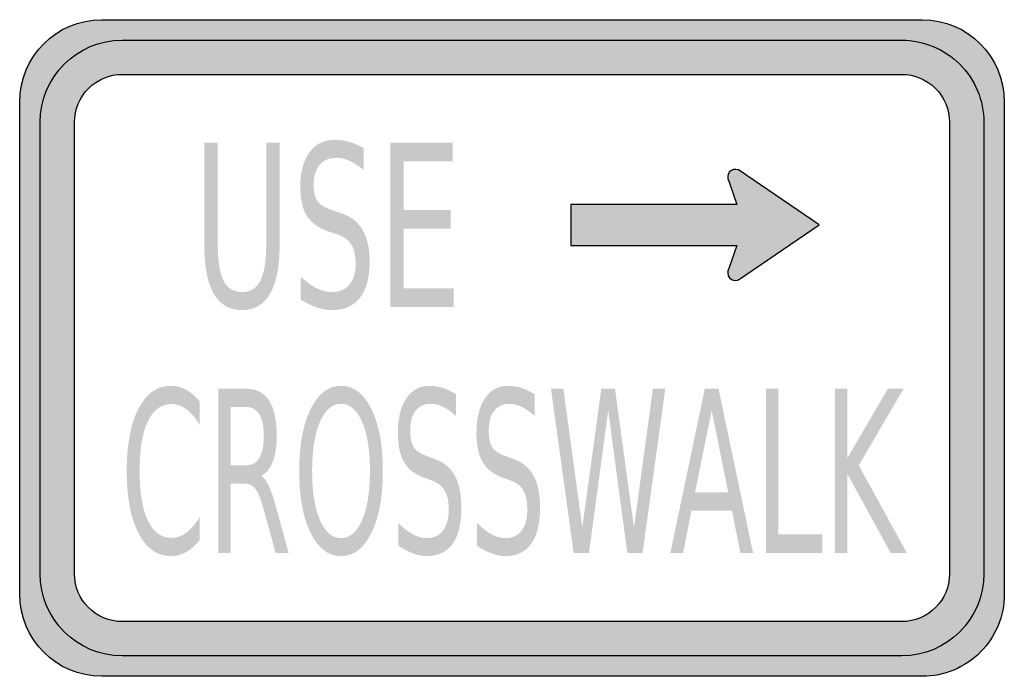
# Model space of a CAD drawing. Header units: inches. Extents: x -0.5 to 0.5, y -0.33 to 0.33.
import ezdxf

# ---------------------------------------------------------------- set-up
doc = ezdxf.new("R2010")
doc.units = ezdxf.units.IN
doc.header["$MEASUREMENT"] = 0

msp = doc.modelspace()

# ---------------------------------------------------------------- hatches: boundary and pattern name
h = msp.add_hatch(color=7)
edge = h.paths.add_edge_path()
edge.add_spline(control_points=[(-0.4167, -0.3333), (-0.4627, -0.3333), (-0.5, -0.296), (-0.5, -0.25)], knot_values=[0, 0, 0, 0, 1, 1, 1, 1], degree=3, periodic=0)
edge.add_line((-0.5, -0.25), (-0.5, 0.25))
edge.add_spline(control_points=[(-0.5, 0.25), (-0.5, 0.296), (-0.4627, 0.3333), (-0.4167, 0.3333)], knot_values=[0, 0, 0, 0, 1, 1, 1, 1], degree=3, periodic=0)
edge.add_line((-0.4167, 0.3333), (0.4167, 0.3333))
edge.add_spline(control_points=[(0.4167, 0.3333), (0.4627, 0.3333), (0.5, 0.296), (0.5, 0.25)], knot_values=[0, 0, 0, 0, 1, 1, 1, 1], degree=3, periodic=0)
edge.add_line((0.5, 0.25), (0.5, -0.25))
edge.add_spline(control_points=[(0.5, -0.25), (0.5, -0.2721), (0.4912, -0.2933), (0.4756, -0.3089), (0.46, -0.3246), (0.4388, -0.3333), (0.4167, -0.3333)], knot_values=[0, 0, 0, 0, 1, 1, 1, 2, 2, 2, 2], degree=3, periodic=0)
edge.add_line((0.4167, -0.3333), (-0.4167, -0.3333))
edge = h.paths.add_edge_path(flags=0)
edge.add_spline(control_points=[(-0.4444, 0.2292), (-0.4444, 0.2421), (-0.4393, 0.2544), (-0.4302, 0.2635), (-0.4211, 0.2727), (-0.4087, 0.2778), (-0.3958, 0.2778)], knot_values=[0, 0, 0, 0, 1, 1, 1, 2, 2, 2, 2], degree=3, periodic=0)
edge.add_line((-0.3958, 0.2778), (0.3958, 0.2778))
edge.add_spline(control_points=[(0.3958, 0.2778), (0.4087, 0.2778), (0.4211, 0.2727), (0.4302, 0.2635), (0.4393, 0.2544), (0.4444, 0.2421), (0.4444, 0.2292)], knot_values=[0, 0, 0, 0, 1, 1, 1, 2, 2, 2, 2], degree=3, periodic=0)
edge.add_line((0.4444, 0.2292), (0.4444, -0.2292))
edge.add_spline(control_points=[(0.4444, -0.2292), (0.4444, -0.256), (0.4227, -0.2778), (0.3958, -0.2778)], knot_values=[0, 0, 0, 0, 1, 1, 1, 1], degree=3, periodic=0)
edge.add_line((0.3958, -0.2778), (-0.3958, -0.2778))
edge.add_spline(control_points=[(-0.3958, -0.2778), (-0.4227, -0.2778), (-0.4444, -0.256), (-0.4444, -0.2292)], knot_values=[0, 0, 0, 0, 1, 1, 1, 1], degree=3, periodic=0)
edge.add_line((-0.4444, -0.2292), (-0.4444, 0.2292))
h = msp.add_hatch(color=7)
edge = h.paths.add_edge_path()
edge.add_spline(control_points=[(-0.4792, -0.2292), (-0.4792, -0.2752), (-0.4419, -0.3125), (-0.3958, -0.3125)], knot_values=[0, 0, 0, 0, 1, 1, 1, 1], degree=3, periodic=0)
edge.add_line((-0.3958, -0.3125), (0.3958, -0.3125))
edge.add_spline(control_points=[(0.3958, -0.3125), (0.4419, -0.3125), (0.4792, -0.2752), (0.4792, -0.2292)], knot_values=[0, 0, 0, 0, 1, 1, 1, 1], degree=3, periodic=0)
edge.add_line((0.4792, -0.2292), (0.4792, 0.2292))
edge.add_spline(control_points=[(0.4792, 0.2292), (0.4792, 0.2513), (0.4704, 0.2725), (0.4548, 0.2881), (0.4391, 0.3037), (0.4179, 0.3125), (0.3958, 0.3125)], knot_values=[0, 0, 0, 0, 1, 1, 1, 2, 2, 2, 2], degree=3, periodic=0)
edge.add_line((0.3958, 0.3125), (-0.3958, 0.3125))
edge.add_spline(control_points=[(-0.3958, 0.3125), (-0.4179, 0.3125), (-0.4391, 0.3037), (-0.4548, 0.2881), (-0.4704, 0.2725), (-0.4792, 0.2513), (-0.4792, 0.2292)], knot_values=[0, 0, 0, 0, 1, 1, 1, 2, 2, 2, 2], degree=3, periodic=0)
edge.add_line((-0.4792, 0.2292), (-0.4792, -0.2292))
edge = h.paths.add_edge_path(flags=0)
edge.add_spline(control_points=[(-0.4444, -0.2292), (-0.4444, -0.256), (-0.4227, -0.2778), (-0.3958, -0.2778)], knot_values=[0, 0, 0, 0, 1, 1, 1, 1], degree=3, periodic=0)
edge.add_line((-0.3958, -0.2778), (0.3958, -0.2778))
edge.add_spline(control_points=[(0.3958, -0.2778), (0.4227, -0.2778), (0.4444, -0.256), (0.4444, -0.2292)], knot_values=[0, 0, 0, 0, 1, 1, 1, 1], degree=3, periodic=0)
edge.add_line((0.4444, -0.2292), (0.4444, 0.2292))
edge.add_spline(control_points=[(0.4444, 0.2292), (0.4444, 0.2421), (0.4393, 0.2544), (0.4302, 0.2635), (0.4211, 0.2727), (0.4087, 0.2778), (0.3958, 0.2778)], knot_values=[0, 0, 0, 0, 1, 1, 1, 2, 2, 2, 2], degree=3, periodic=0)
edge.add_line((0.3958, 0.2778), (-0.3958, 0.2778))
edge.add_spline(control_points=[(-0.3958, 0.2778), (-0.4087, 0.2778), (-0.4211, 0.2727), (-0.4302, 0.2635), (-0.4393, 0.2544), (-0.4444, 0.2421), (-0.4444, 0.2292)], knot_values=[0, 0, 0, 0, 1, 1, 1, 2, 2, 2, 2], degree=3, periodic=0)
edge.add_line((-0.4444, 0.2292), (-0.4444, -0.2292))
h = msp.add_hatch(color=7)
edge = h.paths.add_edge_path()
edge.add_line((-0.1507, 0.2029), (-0.1507, 0.1809))
edge.add_spline(control_points=[(-0.1507, 0.1809), (-0.1558, 0.185), (-0.1606, 0.1881), (-0.1652, 0.1901), (-0.1697, 0.1921), (-0.1741, 0.1931), (-0.1784, 0.1931), (-0.1858, 0.1931), (-0.1914, 0.1907), (-0.1954, 0.186), (-0.1994, 0.1812), (-0.2014, 0.1744), (-0.2014, 0.1656), (-0.2014, 0.1583), (-0.2001, 0.1527), (-0.1974, 0.149), (-0.1948, 0.1452), (-0.1897, 0.1422), (-0.1823, 0.1399)], knot_values=[0, 0, 0, 0, 1, 1, 1, 2, 2, 2, 3, 3, 3, 4, 4, 4, 5, 5, 5, 6, 6, 6, 6], degree=3, periodic=0)
edge.add_line((-0.1823, 0.1399), (-0.1742, 0.1371))
edge.add_spline(control_points=[(-0.1742, 0.1371), (-0.1641, 0.1339), (-0.1566, 0.1282), (-0.1518, 0.1201), (-0.147, 0.1121), (-0.1446, 0.1013), (-0.1446, 0.0877), (-0.1446, 0.0716), (-0.1479, 0.0593), (-0.1544, 0.051), (-0.1609, 0.0427), (-0.1704, 0.0385), (-0.1829, 0.0385), (-0.1877, 0.0385), (-0.1927, 0.0394), (-0.198, 0.0412), (-0.2034, 0.043), (-0.2089, 0.0456), (-0.2146, 0.0491)], knot_values=[0, 0, 0, 0, 1, 1, 1, 2, 2, 2, 3, 3, 3, 4, 4, 4, 5, 5, 5, 6, 6, 6, 6], degree=3, periodic=0)
edge.add_line((-0.2146, 0.0491), (-0.2146, 0.0723))
edge.add_spline(control_points=[(-0.2146, 0.0723), (-0.2091, 0.0672), (-0.2037, 0.0633), (-0.1985, 0.0607), (-0.1932, 0.0581), (-0.188, 0.0568), (-0.1829, 0.0568), (-0.1752, 0.0568), (-0.1693, 0.0593), (-0.1651, 0.0644), (-0.1609, 0.0694), (-0.1588, 0.0767), (-0.1588, 0.086), (-0.1588, 0.0942), (-0.1603, 0.1006), (-0.1633, 0.1052), (-0.1663, 0.1099), (-0.1712, 0.1133), (-0.1781, 0.1156)], knot_values=[0, 0, 0, 0, 1, 1, 1, 2, 2, 2, 3, 3, 3, 4, 4, 4, 5, 5, 5, 6, 6, 6, 6], degree=3, periodic=0)
edge.add_line((-0.1781, 0.1156), (-0.1864, 0.1183))
edge.add_spline(control_points=[(-0.1864, 0.1183), (-0.1964, 0.1217), (-0.2037, 0.1269), (-0.2083, 0.134), (-0.2128, 0.1412), (-0.215, 0.1511), (-0.215, 0.1639), (-0.215, 0.1786), (-0.2119, 0.1902), (-0.2057, 0.1987), (-0.1995, 0.2072), (-0.1909, 0.2114), (-0.1799, 0.2114), (-0.1752, 0.2114), (-0.1705, 0.2107), (-0.1656, 0.2093), (-0.1607, 0.2079), (-0.1557, 0.2058), (-0.1507, 0.2029)], knot_values=[0, 0, 0, 0, 1, 1, 1, 2, 2, 2, 3, 3, 3, 4, 4, 4, 5, 5, 5, 6, 6, 6, 6], degree=3, periodic=0)
h = msp.add_hatch(color=7)
edge = h.paths.add_edge_path()
edge.add_line((-0.3125, 0.2084), (-0.2989, 0.2084))
edge.add_line((-0.2989, 0.2084), (-0.2989, 0.1071))
edge.add_spline(control_points=[(-0.2989, 0.1071), (-0.2989, 0.0893), (-0.297, 0.0764), (-0.2931, 0.0686), (-0.2892, 0.0607), (-0.2829, 0.0568), (-0.2742, 0.0568), (-0.2656, 0.0568), (-0.2593, 0.0607), (-0.2554, 0.0686), (-0.2515, 0.0764), (-0.2496, 0.0893), (-0.2496, 0.1071)], knot_values=[0, 0, 0, 0, 1, 1, 1, 2, 2, 2, 3, 3, 3, 4, 4, 4, 4], degree=3, periodic=0)
edge.add_line((-0.2496, 0.1071), (-0.2496, 0.2084))
edge.add_line((-0.2496, 0.2084), (-0.236, 0.2084))
edge.add_line((-0.236, 0.2084), (-0.236, 0.1044))
edge.add_spline(control_points=[(-0.236, 0.1044), (-0.236, 0.0826), (-0.2392, 0.0662), (-0.2457, 0.0551), (-0.2521, 0.044), (-0.2616, 0.0385), (-0.2742, 0.0385), (-0.2869, 0.0385), (-0.2964, 0.044), (-0.3029, 0.0551), (-0.3093, 0.0662), (-0.3125, 0.0826), (-0.3125, 0.1044)], knot_values=[0, 0, 0, 0, 1, 1, 1, 2, 2, 2, 3, 3, 3, 4, 4, 4, 4], degree=3, periodic=0)
edge.add_line((-0.3125, 0.1044), (-0.3125, 0.2084))
for points in [[(-0.1235, 0.2084), (-0.0603, 0.2084), (-0.0603, 0.1894), (-0.11, 0.1894), (-0.11, 0.1401), (-0.0624, 0.1401), (-0.0624, 0.1211), (-0.11, 0.1211), (-0.11, 0.0607), (-0.0591, 0.0607), (-0.0591, 0.0417), (-0.1235, 0.0417), (-0.1235, 0.2084)], [(0.0396, -0.0414), (0.0522, -0.0414), (0.0714, -0.1823), (0.0907, -0.0414), (0.1046, -0.0414), (0.1239, -0.1823), (0.1431, -0.0414), (0.1557, -0.0414), (0.1326, -0.2081), (0.1171, -0.2081), (0.0977, -0.0634), (0.0782, -0.2081), (0.0626, -0.2081), (0.0396, -0.0414)], [(0.2581, -0.0414), (0.2705, -0.0414), (0.2705, -0.1891), (0.3152, -0.1891), (0.3152, -0.2081), (0.2581, -0.2081), (0.2581, -0.0414)], [(0.3282, -0.0414), (0.3406, -0.0414), (0.3406, -0.1118), (0.3817, -0.0414), (0.3977, -0.0414), (0.3522, -0.1191), (0.401, -0.2081), (0.3846, -0.2081), (0.3406, -0.1278), (0.3406, -0.2081), (0.3282, -0.2081), (0.3282, -0.0414)]]:
    msp.add_hatch(color=7).paths.add_polyline_path(points)
h = msp.add_hatch(color=7)
edge = h.paths.add_edge_path()
edge.add_line((0.3119, 0.125), (0.2299, 0.1808))
edge.add_spline(control_points=[(0.2299, 0.1808), (0.2268, 0.1821), (0.2231, 0.1813), (0.2209, 0.1787), (0.2187, 0.1761), (0.2184, 0.1723), (0.2202, 0.1694)], knot_values=[0, 0, 0, 0, 1, 1, 1, 2, 2, 2, 2], degree=3, periodic=0)
edge.add_line((0.2202, 0.1694), (0.2282, 0.1458))
edge.add_line((0.2282, 0.1458), (0.0598, 0.1458))
edge.add_line((0.0598, 0.1458), (0.0598, 0.1042))
edge.add_line((0.0598, 0.1042), (0.2282, 0.1042))
edge.add_line((0.2282, 0.1042), (0.2202, 0.0806))
edge.add_spline(control_points=[(0.2202, 0.0806), (0.2184, 0.0777), (0.2187, 0.0739), (0.2209, 0.0713), (0.2231, 0.0687), (0.2268, 0.0679), (0.2299, 0.0692)], knot_values=[0, 0, 0, 0, 1, 1, 1, 2, 2, 2, 2], degree=3, periodic=0)
edge.add_line((0.2299, 0.0692), (0.3119, 0.125))
h = msp.add_hatch(color=7)
edge = h.paths.add_edge_path()
edge.add_line((-0.3173, -0.0542), (-0.3173, -0.078))
edge.add_spline(control_points=[(-0.3173, -0.078), (-0.3215, -0.0709), (-0.326, -0.0657), (-0.3307, -0.0622), (-0.3354, -0.0587), (-0.3404, -0.0569), (-0.3458, -0.0569), (-0.3562, -0.0569), (-0.3643, -0.0627), (-0.3698, -0.0744), (-0.3754, -0.086), (-0.3782, -0.1029), (-0.3782, -0.1249), (-0.3782, -0.1468), (-0.3754, -0.1637), (-0.3698, -0.1753), (-0.3643, -0.1869), (-0.3562, -0.1928), (-0.3458, -0.1928), (-0.3404, -0.1928), (-0.3354, -0.191), (-0.3307, -0.1875), (-0.326, -0.184), (-0.3215, -0.1787), (-0.3173, -0.1717)], knot_values=[0, 0, 0, 0, 1, 1, 1, 2, 2, 2, 3, 3, 3, 4, 4, 4, 5, 5, 5, 6, 6, 6, 7, 7, 7, 8, 8, 8, 8], degree=3, periodic=0)
edge.add_line((-0.3173, -0.1717), (-0.3173, -0.1952))
edge.add_spline(control_points=[(-0.3173, -0.1952), (-0.3217, -0.2006), (-0.3263, -0.2046), (-0.3311, -0.2073), (-0.336, -0.21), (-0.3411, -0.2113), (-0.3465, -0.2113), (-0.3604, -0.2113), (-0.3713, -0.2036), (-0.3793, -0.1881), (-0.3873, -0.1727), (-0.3913, -0.1516), (-0.3913, -0.1249), (-0.3913, -0.0981), (-0.3873, -0.077), (-0.3793, -0.0615), (-0.3713, -0.0461), (-0.3604, -0.0384), (-0.3465, -0.0384), (-0.341, -0.0384), (-0.3358, -0.0397), (-0.331, -0.0423), (-0.3261, -0.045), (-0.3216, -0.0489), (-0.3173, -0.0542)], knot_values=[0, 0, 0, 0, 1, 1, 1, 2, 2, 2, 3, 3, 3, 4, 4, 4, 5, 5, 5, 6, 6, 6, 7, 7, 7, 8, 8, 8, 8], degree=3, periodic=0)
h = msp.add_hatch(color=7)
edge = h.paths.add_edge_path()
edge.add_spline(control_points=[(-0.1736, -0.0384), (-0.1608, -0.0384), (-0.1505, -0.0462), (-0.1428, -0.0619), (-0.1351, -0.0775), (-0.1312, -0.0986), (-0.1312, -0.1249), (-0.1312, -0.1512), (-0.1351, -0.1721), (-0.1428, -0.1878), (-0.1505, -0.2035), (-0.1608, -0.2113), (-0.1736, -0.2113), (-0.1865, -0.2113), (-0.1968, -0.2035), (-0.2045, -0.1879), (-0.2122, -0.1722), (-0.2161, -0.1512), (-0.2161, -0.1249), (-0.2161, -0.0986), (-0.2122, -0.0775), (-0.2045, -0.0619), (-0.1968, -0.0462), (-0.1865, -0.0384), (-0.1736, -0.0384)], knot_values=[0, 0, 0, 0, 1, 1, 1, 2, 2, 2, 3, 3, 3, 4, 4, 4, 5, 5, 5, 6, 6, 6, 7, 7, 7, 8, 8, 8, 8], degree=3, periodic=0)
edge = h.paths.add_edge_path(flags=0)
edge.add_spline(control_points=[(-0.1736, -0.0567), (-0.1826, -0.0567), (-0.1898, -0.0628), (-0.1951, -0.075), (-0.2004, -0.0872), (-0.203, -0.1038), (-0.203, -0.1249), (-0.203, -0.1459), (-0.2004, -0.1625), (-0.1951, -0.1747), (-0.1898, -0.1869), (-0.1826, -0.193), (-0.1736, -0.193), (-0.1646, -0.193), (-0.1575, -0.1869), (-0.1522, -0.1747), (-0.1469, -0.1625), (-0.1443, -0.1459), (-0.1443, -0.1249), (-0.1443, -0.1038), (-0.1469, -0.0872), (-0.1522, -0.075), (-0.1575, -0.0628), (-0.1646, -0.0567), (-0.1736, -0.0567)], knot_values=[0, 0, 0, 0, 1, 1, 1, 2, 2, 2, 3, 3, 3, 4, 4, 4, 5, 5, 5, 6, 6, 6, 7, 7, 7, 8, 8, 8, 8], degree=3, periodic=0)
h = msp.add_hatch(color=7)
edge = h.paths.add_edge_path()
edge.add_line((-0.0569, -0.0469), (-0.0569, -0.0689))
edge.add_spline(control_points=[(-0.0569, -0.0689), (-0.0616, -0.0648), (-0.066, -0.0617), (-0.0702, -0.0597), (-0.0744, -0.0577), (-0.0784, -0.0567), (-0.0823, -0.0567), (-0.0891, -0.0567), (-0.0943, -0.0591), (-0.0979, -0.0638), (-0.1016, -0.0686), (-0.1034, -0.0754), (-0.1034, -0.0841), (-0.1034, -0.0915), (-0.1022, -0.0971), (-0.0998, -0.1008), (-0.0973, -0.1046), (-0.0927, -0.1076), (-0.0859, -0.1099)], knot_values=[0, 0, 0, 0, 1, 1, 1, 2, 2, 2, 3, 3, 3, 4, 4, 4, 5, 5, 5, 6, 6, 6, 6], degree=3, periodic=0)
edge.add_line((-0.0859, -0.1099), (-0.0784, -0.1127))
edge.add_spline(control_points=[(-0.0784, -0.1127), (-0.0692, -0.1159), (-0.0624, -0.1216), (-0.058, -0.1296), (-0.0536, -0.1377), (-0.0514, -0.1485), (-0.0514, -0.1621), (-0.0514, -0.1782), (-0.0543, -0.1905), (-0.0603, -0.1988), (-0.0662, -0.2071), (-0.075, -0.2113), (-0.0865, -0.2113), (-0.0908, -0.2113), (-0.0954, -0.2104), (-0.1003, -0.2086), (-0.1052, -0.2068), (-0.1103, -0.2042), (-0.1155, -0.2007)], knot_values=[0, 0, 0, 0, 1, 1, 1, 2, 2, 2, 3, 3, 3, 4, 4, 4, 5, 5, 5, 6, 6, 6, 6], degree=3, periodic=0)
edge.add_line((-0.1155, -0.2007), (-0.1155, -0.1775))
edge.add_spline(control_points=[(-0.1155, -0.1775), (-0.1105, -0.1826), (-0.1056, -0.1865), (-0.1007, -0.1891), (-0.0959, -0.1917), (-0.0911, -0.193), (-0.0865, -0.193), (-0.0794, -0.193), (-0.0739, -0.1905), (-0.0701, -0.1854), (-0.0662, -0.1803), (-0.0643, -0.1731), (-0.0643, -0.1637), (-0.0643, -0.1556), (-0.0657, -0.1492), (-0.0685, -0.1445), (-0.0712, -0.1399), (-0.0758, -0.1365), (-0.0821, -0.1342)], knot_values=[0, 0, 0, 0, 1, 1, 1, 2, 2, 2, 3, 3, 3, 4, 4, 4, 5, 5, 5, 6, 6, 6, 6], degree=3, periodic=0)
edge.add_line((-0.0821, -0.1342), (-0.0896, -0.1315))
edge.add_spline(control_points=[(-0.0896, -0.1315), (-0.0989, -0.1281), (-0.1056, -0.1229), (-0.1097, -0.1157), (-0.1138, -0.1086), (-0.1159, -0.0987), (-0.1159, -0.0859), (-0.1159, -0.0712), (-0.113, -0.0596), (-0.1073, -0.0511), (-0.1016, -0.0426), (-0.0937, -0.0384), (-0.0837, -0.0384), (-0.0794, -0.0384), (-0.075, -0.0391), (-0.0706, -0.0405), (-0.0661, -0.0419), (-0.0616, -0.044), (-0.0569, -0.0469)], knot_values=[0, 0, 0, 0, 1, 1, 1, 2, 2, 2, 3, 3, 3, 4, 4, 4, 5, 5, 5, 6, 6, 6, 6], degree=3, periodic=0)
h = msp.add_hatch(color=7)
edge = h.paths.add_edge_path()
edge.add_line((0.0229, -0.0469), (0.0229, -0.0689))
edge.add_spline(control_points=[(0.0229, -0.0689), (0.0182, -0.0648), (0.0138, -0.0617), (0.0096, -0.0597), (0.0054, -0.0577), (0.0014, -0.0567), (-0.0025, -0.0567), (-0.0092, -0.0567), (-0.0145, -0.0591), (-0.0181, -0.0638), (-0.0218, -0.0686), (-0.0236, -0.0754), (-0.0236, -0.0841), (-0.0236, -0.0915), (-0.0224, -0.0971), (-0.02, -0.1008), (-0.0175, -0.1046), (-0.0129, -0.1076), (-0.0061, -0.1099)], knot_values=[0, 0, 0, 0, 1, 1, 1, 2, 2, 2, 3, 3, 3, 4, 4, 4, 5, 5, 5, 6, 6, 6, 6], degree=3, periodic=0)
edge.add_line((-0.0061, -0.1099), (0.0014, -0.1127))
edge.add_spline(control_points=[(0.0014, -0.1127), (0.0106, -0.1159), (0.0175, -0.1216), (0.0219, -0.1296), (0.0263, -0.1377), (0.0285, -0.1485), (0.0285, -0.1621), (0.0285, -0.1782), (0.0255, -0.1905), (0.0195, -0.1988), (0.0136, -0.2071), (0.0048, -0.2113), (-0.0067, -0.2113), (-0.011, -0.2113), (-0.0156, -0.2104), (-0.0205, -0.2086), (-0.0254, -0.2068), (-0.0305, -0.2042), (-0.0357, -0.2007)], knot_values=[0, 0, 0, 0, 1, 1, 1, 2, 2, 2, 3, 3, 3, 4, 4, 4, 5, 5, 5, 6, 6, 6, 6], degree=3, periodic=0)
edge.add_line((-0.0357, -0.2007), (-0.0357, -0.1775))
edge.add_spline(control_points=[(-0.0357, -0.1775), (-0.0307, -0.1826), (-0.0257, -0.1865), (-0.0209, -0.1891), (-0.0161, -0.1917), (-0.0113, -0.193), (-0.0067, -0.193), (0.0004, -0.193), (0.0059, -0.1905), (0.0097, -0.1854), (0.0136, -0.1803), (0.0155, -0.1731), (0.0155, -0.1637), (0.0155, -0.1556), (0.0141, -0.1492), (0.0114, -0.1445), (0.0086, -0.1399), (0.0041, -0.1365), (-0.0022, -0.1342)], knot_values=[0, 0, 0, 0, 1, 1, 1, 2, 2, 2, 3, 3, 3, 4, 4, 4, 5, 5, 5, 6, 6, 6, 6], degree=3, periodic=0)
edge.add_line((-0.0022, -0.1342), (-0.0098, -0.1315))
edge.add_spline(control_points=[(-0.0098, -0.1315), (-0.019, -0.1281), (-0.0257, -0.1229), (-0.0299, -0.1157), (-0.034, -0.1086), (-0.0361, -0.0987), (-0.0361, -0.0859), (-0.0361, -0.0712), (-0.0332, -0.0596), (-0.0275, -0.0511), (-0.0218, -0.0426), (-0.0139, -0.0384), (-0.0039, -0.0384), (0.0004, -0.0384), (0.0048, -0.0391), (0.0092, -0.0405), (0.0137, -0.0419), (0.0183, -0.044), (0.0229, -0.0469)], knot_values=[0, 0, 0, 0, 1, 1, 1, 2, 2, 2, 3, 3, 3, 4, 4, 4, 5, 5, 5, 6, 6, 6, 6], degree=3, periodic=0)
h = msp.add_hatch(color=7)
edge = h.paths.add_edge_path()
edge.add_spline(control_points=[(-0.2547, -0.1299), (-0.252, -0.1316), (-0.2495, -0.1351), (-0.2469, -0.1404), (-0.2444, -0.1458), (-0.2419, -0.1531), (-0.2394, -0.1625)], knot_values=[0, 0, 0, 0, 1, 1, 1, 2, 2, 2, 2], degree=3, periodic=0)
edge.add_line((-0.2394, -0.1625), (-0.2268, -0.2081))
edge.add_line((-0.2268, -0.2081), (-0.2401, -0.2081))
edge.add_line((-0.2401, -0.2081), (-0.2518, -0.1653))
edge.add_spline(control_points=[(-0.2518, -0.1653), (-0.2549, -0.1541), (-0.2578, -0.1467), (-0.2606, -0.1431), (-0.2635, -0.1394), (-0.2674, -0.1376), (-0.2723, -0.1376)], knot_values=[0, 0, 0, 0, 1, 1, 1, 2, 2, 2, 2], degree=3, periodic=0)
edge.add_line((-0.2723, -0.1376), (-0.2858, -0.1376))
edge.add_line((-0.2858, -0.1376), (-0.2858, -0.2081))
edge.add_line((-0.2858, -0.2081), (-0.2982, -0.2081))
edge.add_line((-0.2982, -0.2081), (-0.2982, -0.0414))
edge.add_line((-0.2982, -0.0414), (-0.2702, -0.0414))
edge.add_spline(control_points=[(-0.2702, -0.0414), (-0.2597, -0.0414), (-0.2519, -0.0454), (-0.2467, -0.0533), (-0.2416, -0.0613), (-0.239, -0.0733), (-0.239, -0.0894), (-0.239, -0.0999), (-0.2403, -0.1086), (-0.243, -0.1155), (-0.2457, -0.1224), (-0.2496, -0.1272), (-0.2547, -0.1299)], knot_values=[0, 0, 0, 0, 1, 1, 1, 2, 2, 2, 3, 3, 3, 4, 4, 4, 4], degree=3, periodic=0)
edge = h.paths.add_edge_path(flags=0)
edge.add_line((-0.2858, -0.0599), (-0.2858, -0.1191))
edge.add_line((-0.2858, -0.1191), (-0.2702, -0.1191))
edge.add_spline(control_points=[(-0.2702, -0.1191), (-0.2642, -0.1191), (-0.2597, -0.1166), (-0.2566, -0.1116), (-0.2536, -0.1065), (-0.2521, -0.0991), (-0.2521, -0.0894), (-0.2521, -0.0796), (-0.2536, -0.0723), (-0.2566, -0.0673), (-0.2597, -0.0624), (-0.2642, -0.0599), (-0.2702, -0.0599)], knot_values=[0, 0, 0, 0, 1, 1, 1, 2, 2, 2, 3, 3, 3, 4, 4, 4, 4], degree=3, periodic=0)
edge.add_line((-0.2702, -0.0599), (-0.2858, -0.0599))
h = msp.add_hatch(color=7)
h.paths.add_polyline_path([(0.1958, -0.0414), (0.2098, -0.0414), (0.2448, -0.2081), (0.2319, -0.2081), (0.2235, -0.1653), (0.1822, -0.1653), (0.1738, -0.2081), (0.1608, -0.2081), (0.1958, -0.0414)])
h.paths.add_polyline_path([(0.2028, -0.0636), (0.1859, -0.1466), (0.2196, -0.1466), (0.2028, -0.0636)], flags=0)

# ---------------------------------------------------------------- linework, layer by layer
at = {"color": 7}
for points in [[(-0.4167, 0.3333), (0.4167, 0.3333)], [(-0.3958, 0.3125), (0.3958, 0.3125)], [(-0.3958, 0.2778), (0.3958, 0.2778)], [(-0.5, -0.25), (-0.5, 0.25)], [(0.5, 0.25), (0.5, -0.25)], [(-0.4792, -0.2292), (-0.4792, 0.2292)], [(-0.4444, -0.2292), (-0.4444, 0.2292)], [(0.4444, 0.2292), (0.4444, -0.2292)], [(0.4792, 0.2292), (0.4792, -0.2292)], [(0.3119, 0.125), (0.2299, 0.1808)], [(0.2202, 0.1694), (0.2282, 0.1458), (0.0598, 0.1458), (0.0598, 0.1042), (0.2282, 0.1042), (0.2202, 0.0806)], [(0.2299, 0.0692), (0.3119, 0.125)], [(0.3958, -0.2778), (-0.3958, -0.2778)], [(0.3958, -0.3125), (-0.3958, -0.3125)], [(0.4167, -0.3333), (-0.4167, -0.3333)]]:
    msp.add_lwpolyline(points, dxfattribs=at)
for points in [[(-0.5, 0.25), (-0.5, 0.296), (-0.4627, 0.3333), (-0.4167, 0.3333)], [(0.4167, 0.3333), (0.4627, 0.3333), (0.5, 0.296), (0.5, 0.25)], [(-0.4792, 0.2292), (-0.4792, 0.2752), (-0.4419, 0.3125), (-0.3958, 0.3125)], [(-0.3958, -0.3125), (-0.4419, -0.3125), (-0.4792, -0.2752), (-0.4792, -0.2292)], [(-0.3958, -0.2778), (-0.4227, -0.2778), (-0.4444, -0.256), (-0.4444, -0.2292)], [(0.4792, -0.2292), (0.4792, -0.2752), (0.4419, -0.3125), (0.3958, -0.3125)], [(0.4444, -0.2292), (0.4444, -0.256), (0.4227, -0.2778), (0.3958, -0.2778)], [(-0.4167, -0.3333), (-0.4627, -0.3333), (-0.5, -0.296), (-0.5, -0.25)]]:
    msp.add_open_spline(points, degree=3, dxfattribs=at)
for points in [[(0.3958, 0.3125), (0.4179, 0.3125), (0.4391, 0.3037), (0.4548, 0.2881), (0.4704, 0.2725), (0.4792, 0.2513), (0.4792, 0.2292)], [(-0.4444, 0.2292), (-0.4444, 0.2421), (-0.4393, 0.2544), (-0.4302, 0.2635), (-0.4211, 0.2727), (-0.4087, 0.2778), (-0.3958, 0.2778)], [(0.3958, 0.2778), (0.4087, 0.2778), (0.4211, 0.2727), (0.4302, 0.2635), (0.4393, 0.2544), (0.4444, 0.2421), (0.4444, 0.2292)], [(0.2299, 0.1808), (0.2268, 0.1821), (0.2231, 0.1813), (0.2209, 0.1787), (0.2187, 0.1761), (0.2184, 0.1723), (0.2202, 0.1694)], [(0.2202, 0.0806), (0.2184, 0.0777), (0.2187, 0.0739), (0.2209, 0.0713), (0.2231, 0.0687), (0.2268, 0.0679), (0.2299, 0.0692)], [(0.5, -0.25), (0.5, -0.2721), (0.4912, -0.2933), (0.4756, -0.3089), (0.46, -0.3246), (0.4388, -0.3333), (0.4167, -0.3333)]]:
    msp.add_open_spline(points, degree=3, knots=[0, 0, 0, 0, 1, 1, 1, 2, 2, 2, 2], dxfattribs=at)

doc.saveas('drawing.dxf')
